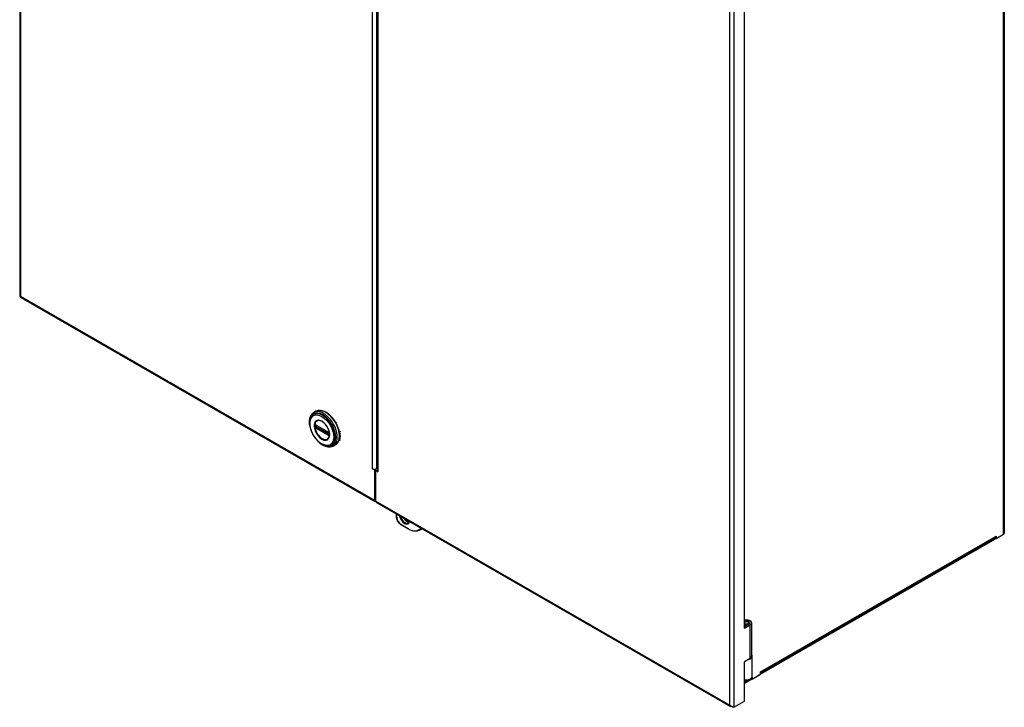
# Model space of a CAD drawing. Header units: inches. Extents: x 12 to 224, y 18 to 129.
# Tile 13 of 16: x 194 to 224, y 68 to 89. Entities that reach past the tile are written whole.
import ezdxf

# ---------------------------------------------------------------- set-up
doc = ezdxf.new("R2010")
doc.units = ezdxf.units.IN
doc.header["$MEASUREMENT"] = 0
doc.layers.add('Visible Edges(ANSI)', color=7, linetype='Continuous', lineweight=25)
doc.layers.add('Visible Tangent Edges(ANSI)', color=7, linetype='Continuous', lineweight=25)

msp = doc.modelspace()

# ---------------------------------------------------------------- linework, layer by layer
at = {"layer": 'Visible Edges(ANSI)'}
for p, q in [((193.736, 105.239), (193.736, 80.476)), ((204.636, 97.98), (204.636, 75.16)), ((223.771, 97.644), (223.771, 73.258)), ((215.842, 70.359), (215.842, 91.514)), ((193.771, 80.441), (204.572, 74.221)), ((202.774, 76.972), (202.71, 76.935)), ((202.755, 76.561), (202.76, 76.558)), ((202.76, 76.558), (203.168, 76.323)), ((203.175, 76.315), (202.767, 76.55)), ((203.168, 76.323), (203.173, 76.32)), ((203.185, 76.305), (203.184, 76.308)), ((203.184, 76.262), (203.184, 76.3)), ((203.186, 76.303), (203.185, 76.305)), ((203.187, 76.252), (203.187, 76.289)), ((203.187, 76.246), (203.187, 76.252)), ((203.364, 75.948), (203.3, 75.912)), ((204.554, 75.187), (204.493, 75.222)), ((204.493, 75.222), (204.493, 75.222)), ((204.493, 75.222), (204.493, 75.222)), ((204.493, 75.222), (204.493, 75.222)), ((204.593, 75.209), (204.554, 75.187)), ((204.554, 75.187), (204.554, 74.261)), ((204.589, 75.212), (204.593, 75.209)), ((204.593, 75.209), (204.593, 74.283)), ((204.601, 75.16), (204.636, 75.181)), ((204.662, 75.125), (204.601, 75.16)), ((204.601, 74.234), (204.601, 75.16)), ((204.615, 75.222), (204.636, 75.234)), ((204.662, 75.125), (204.662, 75.125)), ((204.662, 75.125), (204.662, 75.125)), ((204.601, 74.928), (204.593, 74.933)), ((204.601, 74.884), (204.593, 74.888)), ((204.601, 74.516), (204.593, 74.52)), ((204.619, 74.194), (215.419, 67.975)), ((205.235, 73.744), (205.235, 73.84)), ((205.592, 73.382), (205.37, 73.51)), ((205.936, 73.35), (205.992, 73.382)), ((205.992, 73.382), (206.01, 73.393)), ((223.685, 73.187), (216.233, 68.896)), ((216.333, 68.995), (223.507, 73.126)), ((223.525, 73.095), (223.489, 73.116)), ((223.525, 73.095), (223.746, 73.223)), ((223.525, 73.166), (223.525, 73.166)), ((223.525, 73.166), (223.525, 73.166)), ((223.525, 73.166), (223.525, 73.095)), ((215.862, 70.548), (215.842, 70.537)), ((215.978, 70.482), (215.842, 70.404)), ((215.842, 70.359), (216.017, 70.46)), ((215.881, 70.467), (215.867, 70.436)), ((215.867, 70.436), (215.867, 70.418)), ((215.881, 70.467), (215.881, 70.426)), ((215.952, 70.548), (215.973, 70.536)), ((216.062, 70.523), (216.062, 69.501)), ((216.017, 69.438), (215.842, 69.337)), ((216.082, 68.888), (216.082, 69.501)), ((215.842, 68.136), (215.842, 69.337)), ((215.842, 68.712), (215.995, 68.8)), ((216.056, 68.794), (215.842, 68.671)), ((216.078, 68.807), (216.046, 68.826)), ((216.056, 68.794), (216.056, 68.82)), ((216.058, 68.837), (216.06, 68.838)), ((216.058, 68.817), (216.06, 68.818)), ((216.078, 68.807), (216.333, 68.954)), ((216.078, 68.867), (216.078, 68.807)), ((216.233, 68.896), (216.233, 68.896)), ((216.233, 68.896), (216.233, 68.896)), ((216.333, 68.954), (216.333, 69.024)), ((216.333, 69.024), (216.333, 69.024)), ((216.333, 69.024), (216.333, 69.024)), ((215.516, 67.948), (215.842, 68.136))]:
    msp.add_line(p, q, dxfattribs=at)
at = {"layer": 'Visible Edges(ANSI)', "flags": 128}
for points in [[(193.736, 80.476), (193.736, 80.476), (193.736, 80.476), (193.736, 80.476), (193.736, 80.475), (193.737, 80.475), (193.737, 80.475), (193.738, 80.475), (193.738, 80.475), (193.739, 80.475), (193.74, 80.475), (193.741, 80.475), (193.742, 80.475), (193.743, 80.475), (193.744, 80.475), (193.746, 80.475), (193.747, 80.475), (193.749, 80.475), (193.75, 80.475), (193.752, 80.475), (193.753, 80.475), (193.755, 80.475), (193.757, 80.476), (193.759, 80.476), (193.761, 80.476)], [(193.76, 80.473), (193.756, 80.474), (193.752, 80.475)], [(193.761, 80.476), (193.76, 80.474), (193.76, 80.472), (193.76, 80.47), (193.76, 80.468), (193.76, 80.466), (193.76, 80.464), (193.76, 80.462), (193.76, 80.461), (193.761, 80.459), (193.761, 80.457), (193.761, 80.456), (193.762, 80.454), (193.762, 80.453), (193.763, 80.451), (193.763, 80.45), (193.764, 80.448), (193.765, 80.447), (193.765, 80.446), (193.766, 80.445), (193.767, 80.444), (193.768, 80.443), (193.769, 80.442), (193.77, 80.442), (193.771, 80.441)], [(202.592, 76.505), (202.585, 76.54), (202.58, 76.574), (202.577, 76.607), (202.576, 76.64), (202.576, 76.673), (202.579, 76.704), (202.583, 76.734), (202.589, 76.763), (202.598, 76.791), (202.608, 76.817), (202.62, 76.842), (202.634, 76.864), (202.651, 76.885), (202.669, 76.904), (202.689, 76.921), (202.71, 76.935)], [(202.774, 76.972), (202.79, 76.98), (202.807, 76.987), (202.824, 76.993), (202.842, 76.997), (202.86, 77), (202.879, 77.001), (202.898, 77.001), (202.917, 77), (202.937, 76.997), (202.957, 76.993), (202.977, 76.988), (202.998, 76.982), (203.018, 76.974), (203.039, 76.965), (203.059, 76.955), (203.08, 76.944), (203.1, 76.931), (203.121, 76.918), (203.141, 76.903), (203.161, 76.887), (203.181, 76.871), (203.2, 76.853), (203.22, 76.835), (203.239, 76.815), (203.257, 76.795), (203.275, 76.774), (203.293, 76.752), (203.31, 76.73), (203.326, 76.707), (203.342, 76.683), (203.357, 76.659), (203.372, 76.635), (203.386, 76.61), (203.399, 76.584), (203.412, 76.559), (203.423, 76.533), (203.434, 76.507), (203.444, 76.481), (203.453, 76.455), (203.461, 76.429), (203.468, 76.403), (203.475, 76.377), (203.48, 76.351), (203.485, 76.325), (203.488, 76.3), (203.49, 76.275), (203.492, 76.251), (203.492, 76.227), (203.492, 76.203), (203.49, 76.181), (203.488, 76.158), (203.484, 76.137), (203.48, 76.116), (203.474, 76.096), (203.467, 76.076), (203.46, 76.058), (203.451, 76.041), (203.441, 76.024), (203.431, 76.009), (203.419, 75.994), (203.407, 75.981), (203.393, 75.969), (203.379, 75.958), (203.364, 75.948)], [(202.62, 76.795), (202.613, 76.782), (202.607, 76.769), (202.602, 76.754), (202.597, 76.74), (202.59, 76.709), (202.584, 76.677), (202.582, 76.644), (202.581, 76.61), (202.583, 76.575), (202.587, 76.539), (202.593, 76.502), (202.601, 76.465), (202.612, 76.427), (202.624, 76.39), (202.638, 76.352), (202.654, 76.315), (202.672, 76.279), (202.692, 76.243), (202.713, 76.208), (202.736, 76.174), (202.759, 76.142), (202.785, 76.111), (202.811, 76.081), (202.838, 76.053), (202.866, 76.028), (202.895, 76.004), (202.924, 75.982), (202.954, 75.963), (202.984, 75.946), (203.014, 75.932), (203.044, 75.92), (203.074, 75.912), (203.089, 75.908), (203.104, 75.906), (203.119, 75.904), (203.133, 75.903)], [(203.157, 76.148), (203.166, 76.162), (203.173, 76.177), (203.179, 76.194), (203.183, 76.212), (203.186, 76.232), (203.188, 76.253), (203.188, 76.274), (203.186, 76.297), (203.183, 76.32), (203.178, 76.344), (203.172, 76.369), (203.165, 76.393), (203.155, 76.418), (203.145, 76.442), (203.133, 76.466), (203.121, 76.49), (203.107, 76.513), (203.092, 76.535), (203.076, 76.556), (203.059, 76.576), (203.042, 76.595), (203.024, 76.613), (203.005, 76.629), (202.987, 76.644), (202.968, 76.656), (202.949, 76.667), (202.93, 76.676), (202.912, 76.684), (202.894, 76.689), (202.876, 76.692), (202.86, 76.694), (202.843, 76.693)], [(202.752, 76.562), (202.753, 76.562), (202.755, 76.561)], [(202.767, 76.55), (202.766, 76.551), (202.765, 76.551)], [(203.18, 76.314), (203.176, 76.318), (203.173, 76.32)], [(203.184, 76.3), (203.183, 76.304), (203.181, 76.308), (203.178, 76.313), (203.175, 76.315)], [(203.184, 76.308), (203.182, 76.311), (203.18, 76.314)], [(203.3, 75.912), (203.277, 75.9), (203.252, 75.891), (203.227, 75.885), (203.2, 75.881), (203.174, 75.881), (203.146, 75.882), (203.118, 75.887), (203.09, 75.893), (203.062, 75.903), (203.034, 75.914), (203.006, 75.928), (202.977, 75.943), (202.95, 75.961), (202.922, 75.981), (202.895, 76.002), (202.868, 76.025)], [(203.184, 76.261), (203.184, 76.261), (203.184, 76.262)], [(203.186, 76.243), (203.187, 76.244), (203.187, 76.246)], [(205.37, 73.51), (205.356, 73.519), (205.343, 73.529), (205.33, 73.54), (205.317, 73.552), (205.305, 73.566), (205.294, 73.58), (205.284, 73.595), (205.274, 73.611), (205.265, 73.627), (205.257, 73.644), (205.251, 73.661), (205.245, 73.678), (205.241, 73.695), (205.237, 73.711), (205.235, 73.728), (205.235, 73.744)], [(205.458, 73.711), (205.466, 73.698), (205.475, 73.685), (205.484, 73.673), (205.494, 73.662), (205.503, 73.651), (205.513, 73.641), (205.524, 73.632), (205.534, 73.624), (205.545, 73.616), (205.555, 73.61), (205.565, 73.604), (205.575, 73.599), (205.585, 73.596), (205.594, 73.593), (205.604, 73.591), (205.612, 73.591)], [(205.621, 73.617), (205.619, 73.608), (205.616, 73.599), (205.613, 73.592), (205.609, 73.585), (205.604, 73.579), (205.6, 73.574), (205.595, 73.57), (205.589, 73.566)], [(205.936, 73.35), (205.919, 73.341), (205.9, 73.333), (205.881, 73.327), (205.861, 73.322), (205.84, 73.319), (205.819, 73.317), (205.798, 73.317), (205.776, 73.319), (205.754, 73.322), (205.731, 73.326), (205.708, 73.332), (205.685, 73.339), (205.662, 73.348), (205.639, 73.358), (205.616, 73.369), (205.592, 73.382)], [(215.448, 67.969), (215.445, 67.969), (215.441, 67.969), (215.438, 67.969), (215.435, 67.969), (215.431, 67.97), (215.428, 67.971), (215.425, 67.972), (215.422, 67.973), (215.419, 67.975), (215.417, 67.976), (215.414, 67.978), (215.412, 67.98), (215.409, 67.983), (215.407, 67.985), (215.405, 67.988), (215.403, 67.99), (215.402, 67.993), (215.4, 67.997), (215.399, 68), (215.397, 68.003), (215.396, 68.007), (215.395, 68.011), (215.395, 68.014), (215.394, 68.018)], [(215.516, 67.948), (215.511, 67.949), (215.507, 67.95), (215.503, 67.951), (215.498, 67.952), (215.493, 67.953), (215.488, 67.955), (215.482, 67.957), (215.477, 67.959), (215.471, 67.961), (215.466, 67.963), (215.46, 67.966), (215.455, 67.969), (215.449, 67.972), (215.444, 67.975), (215.438, 67.979), (215.433, 67.982), (215.427, 67.986), (215.422, 67.99), (215.417, 67.994), (215.412, 67.999), (215.407, 68.003), (215.402, 68.008), (215.398, 68.013), (215.394, 68.018)], [(215.453, 67.97), (215.453, 67.97), (215.453, 67.97), (215.453, 67.97), (215.452, 67.969), (215.452, 67.969), (215.452, 67.969), (215.452, 67.969), (215.452, 67.969), (215.451, 67.969), (215.451, 67.969), (215.451, 67.969), (215.451, 67.969), (215.451, 67.969), (215.45, 67.969), (215.45, 67.969), (215.45, 67.969), (215.45, 67.969), (215.45, 67.969), (215.449, 67.969), (215.449, 67.969), (215.449, 67.969), (215.449, 67.969), (215.449, 67.969), (215.448, 67.969)]]:
    msp.add_lwpolyline(points, dxfattribs=at)
at = {"layer": 'Visible Edges(ANSI)'}
for centre, major_axis, ratio, start_param, end_param in [((204.554, 75.257), (0.086, 0), 0.575862, 3.926991, 5.497787), ((204.722, 75.16), (-0.086, 0), 0.575862, 0, 0.785398), ((204.615, 74.296), (-0.0429, -0.0745), 0.578093, 5.495853, 6.855545), ((204.615, 74.296), (-0.0155, -0.0269), 0.578093, 5.495853, 6.365415), ((204.662, 74.269), (-0.0429, -0.0745), 0.578093, 5.495853, 6.283185), ((223.464, 73.201), (0.0429, -0.0745), 0.578093, 0, 0.787332), ((223.685, 73.258), (-0.0429, -0.0745), 0.578093, 0.783464, 0.871356), ((223.685, 73.258), (0.086, 0), 0.575862, 5.497787, 6.283185), ((215.907, 70.523), (0.155, 0), 0.575862, 5.497787, 8.284587), ((215.907, 70.523), (0.1, 0), 0.575862, 5.497787, 8.557629), ((215.907, 70.523), (0.1, 0), 0.575862, 4.008742, 4.45059), ((215.907, 70.523), (-0.155, 0), 0.575862, 1.140191, 1.308997), ((215.907, 70.498), (0.0935, 0), 0.575862, 4.431914, 4.771161), ((215.907, 70.498), (0.0935, 0), 0.575862, 0.069895, 0.781546), ((215.907, 69.501), (0.175, 0), 0.575862, 5.015021, 6.765951), ((215.907, 69.501), (0.155, 0), 0.575862, 5.497787, 6.283185), ((215.907, 68.888), (0.175, 0), 0.575862, 4.333686, 6.283185), ((216.009, 68.902), (0.0489, -0.0849), 0.578093, 6.249713, 6.323471), ((216.017, 68.912), (0.0429, -0.0745), 0.578093, 0, 0.563247), ((216.272, 69.059), (0.0429, -0.0745), 0.578093, 0.719119, 0.787332)]:
    msp.add_ellipse(centre, major_axis=major_axis, ratio=ratio, start_param=start_param, end_param=end_param, dxfattribs=at)
msp.add_ellipse((215.907, 70.523), major_axis=(0.0635, 0), ratio=0.575862, dxfattribs=at)
at = {"layer": 'Visible Tangent Edges(ANSI)'}
for p, q in [((193.761, 105.169), (193.761, 80.476)), ((204.493, 75.222), (204.493, 98.062)), ((204.615, 97.992), (204.615, 75.222)), ((204.662, 97.965), (204.662, 75.125)), ((223.746, 73.223), (223.746, 97.609)), ((215.394, 68.018), (215.394, 92.711)), ((215.516, 92.781), (215.516, 67.948)), ((193.761, 80.476), (204.554, 74.261)), ((202.752, 76.509), (202.752, 76.546)), ((203.166, 76.328), (202.758, 76.562)), ((202.758, 76.47), (203.166, 76.235)), ((203.169, 76.244), (202.761, 76.479)), ((202.765, 76.554), (203.173, 76.319)), ((202.765, 76.547), (202.769, 76.549)), ((202.765, 76.509), (202.765, 76.547)), ((202.801, 76.53), (202.765, 76.509)), ((203.173, 76.251), (202.765, 76.486)), ((202.772, 76.497), (202.815, 76.522)), ((203.18, 76.262), (202.772, 76.497)), ((203.186, 76.296), (203.186, 76.259)), ((203.479, 76.358), (203.506, 76.342)), ((203.184, 76.265), (203.18, 76.262)), ((203.506, 76.101), (203.48, 76.116)), ((204.593, 74.55), (204.601, 74.545)), ((204.593, 74.283), (204.601, 74.279)), ((204.601, 74.234), (215.394, 68.018)), ((205.24, 73.736), (205.24, 73.836)), ((205.588, 73.391), (205.366, 73.519)), ((216.333, 69.024), (223.525, 73.166)), ((216.017, 69.438), (216.017, 70.46)), ((215.842, 68.742), (215.921, 68.787)), ((216.333, 69.024), (216.333, 69.024))]:
    msp.add_line(p, q, dxfattribs=at)
at = {"layer": 'Visible Tangent Edges(ANSI)', "flags": 128}
for points in [[(203.191, 76.259), (203.183, 76.334), (203.159, 76.413), (203.122, 76.491), (203.073, 76.563), (203.016, 76.623), (202.955, 76.667), (202.894, 76.693), (202.837, 76.699), (202.788, 76.683), (202.751, 76.648), (202.727, 76.596), (202.719, 76.53), (202.727, 76.455), (202.751, 76.375), (202.788, 76.297), (202.837, 76.226), (202.894, 76.166), (202.955, 76.122), (203.016, 76.096), (203.073, 76.09), (203.122, 76.106), (203.159, 76.141), (203.183, 76.193), (203.191, 76.259)], [(203.157, 76.148), (203.137, 76.127), (203.113, 76.112), (203.085, 76.103), (203.055, 76.101), (203.022, 76.106), (202.988, 76.118), (202.953, 76.136), (202.919, 76.16), (202.885, 76.189), (202.853, 76.224), (202.823, 76.262), (202.797, 76.304), (202.774, 76.347), (202.756, 76.392), (202.742, 76.437), (202.734, 76.481), (202.73, 76.523), (202.732, 76.562), (202.739, 76.598), (202.751, 76.628), (202.768, 76.654), (202.79, 76.673), (202.815, 76.686), (202.843, 76.693)], [(202.737, 76.563), (202.737, 76.563), (202.737, 76.562), (202.737, 76.562), (202.737, 76.562), (202.737, 76.561), (202.737, 76.561), (202.736, 76.56), (202.736, 76.56), (202.736, 76.56), (202.736, 76.559), (202.736, 76.559), (202.736, 76.558), (202.736, 76.558), (202.736, 76.558), (202.736, 76.557), (202.736, 76.557), (202.736, 76.556), (202.736, 76.556), (202.736, 76.555), (202.736, 76.555), (202.736, 76.554), (202.736, 76.554), (202.735, 76.554), (202.735, 76.553)], [(202.735, 76.553), (202.735, 76.553), (202.735, 76.553), (202.735, 76.552), (202.735, 76.552), (202.735, 76.552), (202.735, 76.552), (202.735, 76.551), (202.735, 76.551), (202.735, 76.551), (202.735, 76.551), (202.735, 76.55), (202.735, 76.55), (202.735, 76.55), (202.735, 76.55), (202.735, 76.55), (202.735, 76.549), (202.735, 76.549), (202.735, 76.549), (202.735, 76.549), (202.735, 76.548), (202.735, 76.548), (202.735, 76.548), (202.735, 76.548), (202.735, 76.547)], [(202.735, 76.547), (202.735, 76.546), (202.735, 76.544), (202.735, 76.543), (202.735, 76.541), (202.735, 76.54), (202.735, 76.538), (202.735, 76.537), (202.735, 76.535), (202.735, 76.534), (202.735, 76.532), (202.735, 76.531), (202.735, 76.529), (202.735, 76.528), (202.735, 76.526), (202.735, 76.524), (202.735, 76.523), (202.735, 76.521), (202.735, 76.52), (202.735, 76.518), (202.735, 76.517), (202.735, 76.515), (202.735, 76.514), (202.735, 76.512), (202.735, 76.51)], [(202.735, 76.51), (202.735, 76.51), (202.735, 76.51), (202.735, 76.51), (202.735, 76.509), (202.735, 76.509), (202.735, 76.509), (202.735, 76.509), (202.735, 76.508), (202.735, 76.508), (202.735, 76.508), (202.735, 76.508), (202.735, 76.507), (202.735, 76.507), (202.735, 76.507), (202.735, 76.507), (202.735, 76.506), (202.735, 76.506), (202.735, 76.506), (202.735, 76.506), (202.735, 76.505), (202.735, 76.505), (202.735, 76.505), (202.735, 76.505), (202.735, 76.504)], [(202.735, 76.504), (202.735, 76.504), (202.736, 76.503), (202.736, 76.503), (202.736, 76.502), (202.736, 76.502), (202.736, 76.501), (202.736, 76.501), (202.736, 76.5), (202.736, 76.5), (202.736, 76.499), (202.736, 76.499), (202.736, 76.498), (202.736, 76.498), (202.736, 76.497), (202.736, 76.497), (202.736, 76.496), (202.736, 76.496), (202.737, 76.495), (202.737, 76.495), (202.737, 76.494), (202.737, 76.494), (202.737, 76.493), (202.737, 76.493), (202.737, 76.493)], [(202.738, 76.566), (202.738, 76.566), (202.738, 76.565), (202.738, 76.565), (202.738, 76.565), (202.738, 76.565), (202.738, 76.565), (202.738, 76.565), (202.738, 76.565), (202.738, 76.565), (202.738, 76.565), (202.738, 76.565), (202.738, 76.564), (202.738, 76.564), (202.738, 76.564), (202.738, 76.564), (202.738, 76.564), (202.737, 76.564), (202.737, 76.564), (202.737, 76.564), (202.737, 76.564), (202.737, 76.563), (202.737, 76.563), (202.737, 76.563), (202.737, 76.563)], [(202.737, 76.493), (202.737, 76.492), (202.737, 76.492), (202.737, 76.492), (202.737, 76.492), (202.737, 76.492), (202.737, 76.492), (202.737, 76.491), (202.738, 76.491), (202.738, 76.491), (202.738, 76.491), (202.738, 76.491), (202.738, 76.491), (202.738, 76.491), (202.738, 76.49), (202.738, 76.49), (202.738, 76.49), (202.738, 76.49), (202.738, 76.49), (202.738, 76.49), (202.738, 76.49), (202.738, 76.489), (202.738, 76.489), (202.738, 76.489), (202.738, 76.489)], [(202.743, 76.568), (202.743, 76.568), (202.743, 76.568), (202.743, 76.568), (202.742, 76.568), (202.742, 76.568), (202.742, 76.568), (202.742, 76.568), (202.741, 76.567), (202.741, 76.567), (202.741, 76.567), (202.741, 76.567), (202.741, 76.567), (202.74, 76.567), (202.74, 76.567), (202.74, 76.567), (202.74, 76.567), (202.739, 76.567), (202.739, 76.567), (202.739, 76.566), (202.739, 76.566), (202.739, 76.566), (202.738, 76.566), (202.738, 76.566), (202.738, 76.566)], [(202.738, 76.489), (202.738, 76.489), (202.738, 76.488), (202.739, 76.488), (202.739, 76.488), (202.739, 76.487), (202.739, 76.487), (202.739, 76.487), (202.74, 76.486), (202.74, 76.486), (202.74, 76.485), (202.74, 76.485), (202.741, 76.485), (202.741, 76.484), (202.741, 76.484), (202.741, 76.484), (202.741, 76.483), (202.742, 76.483), (202.742, 76.483), (202.742, 76.483), (202.742, 76.482), (202.743, 76.482), (202.743, 76.482), (202.743, 76.481), (202.743, 76.481)], [(202.753, 76.565), (202.752, 76.566), (202.752, 76.566), (202.751, 76.566), (202.751, 76.566), (202.751, 76.566), (202.75, 76.567), (202.75, 76.567), (202.749, 76.567), (202.749, 76.567), (202.749, 76.567), (202.748, 76.567), (202.748, 76.567), (202.747, 76.567), (202.747, 76.568), (202.747, 76.568), (202.746, 76.568), (202.746, 76.568), (202.745, 76.568), (202.745, 76.568), (202.745, 76.568), (202.744, 76.568), (202.744, 76.568), (202.744, 76.568), (202.743, 76.568)], [(202.743, 76.553), (202.743, 76.553), (202.743, 76.553), (202.743, 76.554), (202.743, 76.554), (202.743, 76.554), (202.743, 76.555), (202.743, 76.555), (202.743, 76.555), (202.743, 76.556), (202.743, 76.556), (202.743, 76.556), (202.743, 76.556), (202.744, 76.557), (202.744, 76.557), (202.744, 76.557), (202.744, 76.557), (202.744, 76.558), (202.744, 76.558), (202.744, 76.558), (202.744, 76.558), (202.745, 76.559), (202.745, 76.559), (202.745, 76.559), (202.745, 76.559)], [(202.743, 76.547), (202.743, 76.547), (202.743, 76.547), (202.743, 76.548), (202.743, 76.548), (202.743, 76.548), (202.743, 76.548), (202.743, 76.549), (202.743, 76.549), (202.743, 76.549), (202.743, 76.549), (202.743, 76.55), (202.743, 76.55), (202.743, 76.55), (202.743, 76.55), (202.743, 76.551), (202.743, 76.551), (202.743, 76.551), (202.743, 76.551), (202.743, 76.552), (202.743, 76.552), (202.743, 76.552), (202.743, 76.552), (202.743, 76.553), (202.743, 76.553)], [(202.743, 76.51), (202.743, 76.511), (202.743, 76.513), (202.743, 76.514), (202.743, 76.516), (202.743, 76.518), (202.743, 76.519), (202.743, 76.521), (202.743, 76.522), (202.743, 76.524), (202.743, 76.525), (202.743, 76.527), (202.743, 76.528), (202.743, 76.53), (202.743, 76.532), (202.743, 76.533), (202.743, 76.535), (202.743, 76.536), (202.743, 76.538), (202.743, 76.539), (202.743, 76.541), (202.743, 76.542), (202.743, 76.544), (202.743, 76.545), (202.743, 76.547)], [(202.743, 76.504), (202.743, 76.504), (202.743, 76.504), (202.743, 76.505), (202.743, 76.505), (202.743, 76.505), (202.743, 76.505), (202.743, 76.506), (202.743, 76.506), (202.743, 76.506), (202.743, 76.506), (202.743, 76.507), (202.743, 76.507), (202.743, 76.507), (202.743, 76.507), (202.743, 76.508), (202.743, 76.508), (202.743, 76.508), (202.743, 76.508), (202.743, 76.509), (202.743, 76.509), (202.743, 76.509), (202.743, 76.509), (202.743, 76.509), (202.743, 76.51)], [(202.745, 76.495), (202.745, 76.496), (202.745, 76.496), (202.745, 76.496), (202.744, 76.497), (202.744, 76.497), (202.744, 76.498), (202.744, 76.498), (202.744, 76.498), (202.744, 76.499), (202.744, 76.499), (202.744, 76.499), (202.743, 76.5), (202.743, 76.5), (202.743, 76.5), (202.743, 76.501), (202.743, 76.501), (202.743, 76.501), (202.743, 76.502), (202.743, 76.502), (202.743, 76.502), (202.743, 76.503), (202.743, 76.503), (202.743, 76.503), (202.743, 76.504)], [(202.743, 76.481), (202.744, 76.48), (202.744, 76.48), (202.744, 76.48), (202.745, 76.479), (202.745, 76.479), (202.745, 76.478), (202.746, 76.478), (202.746, 76.478), (202.747, 76.477), (202.747, 76.477), (202.747, 76.477), (202.748, 76.476), (202.748, 76.476), (202.749, 76.475), (202.749, 76.475), (202.749, 76.475), (202.75, 76.474), (202.75, 76.474), (202.751, 76.474), (202.751, 76.474), (202.751, 76.473), (202.752, 76.473), (202.752, 76.473), (202.753, 76.473)], [(202.745, 76.559), (202.745, 76.559), (202.745, 76.559), (202.745, 76.559), (202.745, 76.56), (202.745, 76.56), (202.745, 76.56), (202.745, 76.56), (202.745, 76.56), (202.745, 76.56), (202.746, 76.56), (202.746, 76.56), (202.746, 76.56), (202.746, 76.56), (202.746, 76.56), (202.746, 76.56), (202.746, 76.56), (202.746, 76.56), (202.746, 76.56), (202.746, 76.56), (202.746, 76.56), (202.746, 76.56), (202.746, 76.561), (202.746, 76.561), (202.746, 76.561)], [(202.746, 76.493), (202.746, 76.493), (202.746, 76.493), (202.746, 76.493), (202.746, 76.493), (202.746, 76.493), (202.746, 76.493), (202.746, 76.494), (202.746, 76.494), (202.746, 76.494), (202.746, 76.494), (202.746, 76.494), (202.746, 76.494), (202.746, 76.494), (202.746, 76.494), (202.745, 76.494), (202.745, 76.495), (202.745, 76.495), (202.745, 76.495), (202.745, 76.495), (202.745, 76.495), (202.745, 76.495), (202.745, 76.495), (202.745, 76.495), (202.745, 76.495)], [(202.746, 76.561), (202.746, 76.561), (202.747, 76.561), (202.747, 76.561), (202.747, 76.561), (202.747, 76.561), (202.747, 76.561), (202.747, 76.561), (202.747, 76.561), (202.747, 76.561), (202.748, 76.561), (202.748, 76.562), (202.748, 76.562), (202.748, 76.562), (202.748, 76.562), (202.748, 76.562), (202.749, 76.562), (202.749, 76.562), (202.749, 76.562), (202.749, 76.562), (202.749, 76.562), (202.749, 76.562), (202.749, 76.562), (202.75, 76.562), (202.75, 76.562)], [(202.75, 76.487), (202.75, 76.487), (202.749, 76.488), (202.749, 76.488), (202.749, 76.488), (202.749, 76.488), (202.749, 76.489), (202.749, 76.489), (202.749, 76.489), (202.748, 76.489), (202.748, 76.489), (202.748, 76.49), (202.748, 76.49), (202.748, 76.49), (202.748, 76.49), (202.747, 76.491), (202.747, 76.491), (202.747, 76.491), (202.747, 76.491), (202.747, 76.492), (202.747, 76.492), (202.747, 76.492), (202.747, 76.492), (202.746, 76.493), (202.746, 76.493)], [(202.75, 76.562), (202.75, 76.562), (202.75, 76.562), (202.75, 76.562), (202.75, 76.562), (202.75, 76.562), (202.75, 76.562), (202.75, 76.562), (202.75, 76.562), (202.751, 76.562), (202.751, 76.562), (202.751, 76.562), (202.751, 76.562), (202.751, 76.562), (202.751, 76.562), (202.751, 76.562), (202.751, 76.562), (202.751, 76.562), (202.751, 76.562), (202.751, 76.562), (202.751, 76.562), (202.751, 76.562), (202.752, 76.562), (202.752, 76.562), (202.752, 76.562)], [(202.756, 76.482), (202.756, 76.482), (202.756, 76.482), (202.755, 76.482), (202.755, 76.482), (202.755, 76.482), (202.755, 76.483), (202.754, 76.483), (202.754, 76.483), (202.754, 76.483), (202.753, 76.483), (202.753, 76.484), (202.753, 76.484), (202.753, 76.484), (202.752, 76.484), (202.752, 76.485), (202.752, 76.485), (202.752, 76.485), (202.751, 76.485), (202.751, 76.486), (202.751, 76.486), (202.751, 76.486), (202.75, 76.487), (202.75, 76.487), (202.75, 76.487)], [(202.752, 76.552), (202.752, 76.552), (202.752, 76.552), (202.753, 76.552), (202.753, 76.552), (202.753, 76.553), (202.753, 76.553), (202.753, 76.553), (202.753, 76.553), (202.753, 76.553), (202.753, 76.553), (202.753, 76.553), (202.753, 76.553), (202.753, 76.554), (202.753, 76.554), (202.753, 76.554), (202.753, 76.554), (202.753, 76.554), (202.753, 76.554), (202.753, 76.554), (202.753, 76.554), (202.754, 76.555), (202.754, 76.555), (202.754, 76.555), (202.754, 76.555)], [(202.752, 76.546), (202.752, 76.546), (202.752, 76.547), (202.752, 76.547), (202.752, 76.547), (202.752, 76.547), (202.752, 76.548), (202.752, 76.548), (202.752, 76.548), (202.752, 76.548), (202.752, 76.549), (202.752, 76.549), (202.752, 76.549), (202.752, 76.549), (202.752, 76.55), (202.752, 76.55), (202.752, 76.55), (202.752, 76.55), (202.752, 76.551), (202.752, 76.551), (202.752, 76.551), (202.752, 76.551), (202.752, 76.551), (202.752, 76.552), (202.752, 76.552)], [(202.752, 76.503), (202.752, 76.503), (202.752, 76.503), (202.752, 76.503), (202.752, 76.504), (202.752, 76.504), (202.752, 76.504), (202.752, 76.504), (202.752, 76.505), (202.752, 76.505), (202.752, 76.505), (202.752, 76.505), (202.752, 76.506), (202.752, 76.506), (202.752, 76.506), (202.752, 76.506), (202.752, 76.507), (202.752, 76.507), (202.752, 76.507), (202.752, 76.508), (202.752, 76.508), (202.752, 76.508), (202.752, 76.508), (202.752, 76.509), (202.752, 76.509)], [(202.754, 76.498), (202.754, 76.498), (202.754, 76.498), (202.754, 76.498), (202.753, 76.499), (202.753, 76.499), (202.753, 76.499), (202.753, 76.499), (202.753, 76.499), (202.753, 76.5), (202.753, 76.5), (202.753, 76.5), (202.753, 76.5), (202.753, 76.5), (202.753, 76.501), (202.753, 76.501), (202.753, 76.501), (202.753, 76.501), (202.753, 76.501), (202.753, 76.502), (202.753, 76.502), (202.753, 76.502), (202.752, 76.502), (202.752, 76.502), (202.752, 76.503)], [(202.758, 76.562), (202.758, 76.563), (202.757, 76.563), (202.757, 76.563), (202.757, 76.563), (202.757, 76.563), (202.757, 76.563), (202.756, 76.563), (202.756, 76.563), (202.756, 76.564), (202.756, 76.564), (202.755, 76.564), (202.755, 76.564), (202.755, 76.564), (202.755, 76.564), (202.755, 76.564), (202.754, 76.564), (202.754, 76.565), (202.754, 76.565), (202.754, 76.565), (202.754, 76.565), (202.753, 76.565), (202.753, 76.565), (202.753, 76.565), (202.753, 76.565)], [(202.753, 76.473), (202.753, 76.472), (202.753, 76.472), (202.753, 76.472), (202.754, 76.472), (202.754, 76.472), (202.754, 76.472), (202.754, 76.472), (202.754, 76.472), (202.755, 76.471), (202.755, 76.471), (202.755, 76.471), (202.755, 76.471), (202.755, 76.471), (202.756, 76.471), (202.756, 76.471), (202.756, 76.471), (202.756, 76.47), (202.757, 76.47), (202.757, 76.47), (202.757, 76.47), (202.757, 76.47), (202.757, 76.47), (202.758, 76.47), (202.758, 76.47)], [(202.756, 76.556), (202.756, 76.556), (202.757, 76.556), (202.757, 76.556), (202.757, 76.556), (202.757, 76.556), (202.757, 76.556), (202.757, 76.556), (202.757, 76.556), (202.757, 76.556), (202.758, 76.556), (202.758, 76.556), (202.758, 76.556), (202.758, 76.556), (202.758, 76.556), (202.758, 76.556), (202.758, 76.556), (202.759, 76.556), (202.759, 76.556), (202.759, 76.556), (202.759, 76.556), (202.759, 76.556), (202.759, 76.556), (202.759, 76.556), (202.76, 76.556)], [(202.76, 76.49), (202.759, 76.49), (202.759, 76.49), (202.759, 76.49), (202.759, 76.491), (202.759, 76.491), (202.759, 76.491), (202.759, 76.491), (202.758, 76.491), (202.758, 76.491), (202.758, 76.491), (202.758, 76.491), (202.758, 76.492), (202.758, 76.492), (202.758, 76.492), (202.757, 76.492), (202.757, 76.492), (202.757, 76.492), (202.757, 76.493), (202.757, 76.493), (202.757, 76.493), (202.757, 76.493), (202.757, 76.493), (202.756, 76.493), (202.756, 76.494)], [(202.761, 76.479), (202.761, 76.479), (202.761, 76.479), (202.761, 76.479), (202.761, 76.479), (202.76, 76.479), (202.76, 76.479), (202.76, 76.479), (202.76, 76.48), (202.759, 76.48), (202.759, 76.48), (202.759, 76.48), (202.759, 76.48), (202.759, 76.48), (202.758, 76.48), (202.758, 76.48), (202.758, 76.481), (202.758, 76.481), (202.758, 76.481), (202.757, 76.481), (202.757, 76.481), (202.757, 76.481), (202.757, 76.481), (202.756, 76.481), (202.756, 76.482)], [(202.76, 76.556), (202.76, 76.556), (202.76, 76.556), (202.76, 76.556), (202.76, 76.556), (202.761, 76.556), (202.761, 76.556), (202.761, 76.555), (202.761, 76.555), (202.762, 76.555), (202.762, 76.555), (202.762, 76.555), (202.762, 76.555), (202.762, 76.555), (202.763, 76.555), (202.763, 76.555), (202.763, 76.555), (202.763, 76.554), (202.764, 76.554), (202.764, 76.554), (202.764, 76.554), (202.764, 76.554), (202.764, 76.554), (202.765, 76.554), (202.765, 76.554)], [(202.765, 76.486), (202.765, 76.487), (202.764, 76.487), (202.764, 76.487), (202.764, 76.487), (202.764, 76.487), (202.763, 76.487), (202.763, 76.487), (202.763, 76.488), (202.763, 76.488), (202.763, 76.488), (202.762, 76.488), (202.762, 76.488), (202.762, 76.488), (202.762, 76.488), (202.762, 76.489), (202.761, 76.489), (202.761, 76.489), (202.761, 76.489), (202.761, 76.489), (202.76, 76.489), (202.76, 76.49), (202.76, 76.49), (202.76, 76.49), (202.76, 76.49)], [(203.171, 76.324), (203.171, 76.325), (203.171, 76.325), (203.17, 76.325), (203.17, 76.325), (203.17, 76.325), (203.17, 76.325), (203.17, 76.325), (203.169, 76.325), (203.169, 76.326), (203.169, 76.326), (203.169, 76.326), (203.168, 76.326), (203.168, 76.326), (203.168, 76.326), (203.168, 76.326), (203.168, 76.326), (203.167, 76.327), (203.167, 76.327), (203.167, 76.327), (203.167, 76.327), (203.167, 76.327), (203.166, 76.327), (203.166, 76.327), (203.166, 76.328)], [(203.18, 76.316), (203.18, 76.317), (203.18, 76.317), (203.179, 76.317), (203.179, 76.318), (203.179, 76.318), (203.178, 76.319), (203.178, 76.319), (203.177, 76.319), (203.177, 76.32), (203.177, 76.32), (203.176, 76.321), (203.176, 76.321), (203.176, 76.321), (203.175, 76.322), (203.175, 76.322), (203.174, 76.322), (203.174, 76.323), (203.174, 76.323), (203.173, 76.323), (203.173, 76.323), (203.172, 76.324), (203.172, 76.324), (203.171, 76.324), (203.171, 76.324)], [(203.173, 76.319), (203.173, 76.318), (203.173, 76.318), (203.174, 76.318), (203.174, 76.318), (203.174, 76.318), (203.174, 76.318), (203.174, 76.318), (203.175, 76.317), (203.175, 76.317), (203.175, 76.317), (203.175, 76.317), (203.176, 76.317), (203.176, 76.317), (203.176, 76.317), (203.176, 76.316), (203.176, 76.316), (203.177, 76.316), (203.177, 76.316), (203.177, 76.316), (203.177, 76.316), (203.177, 76.315), (203.178, 76.315), (203.178, 76.315), (203.178, 76.315)], [(203.178, 76.315), (203.178, 76.315), (203.178, 76.315), (203.178, 76.315), (203.179, 76.315), (203.179, 76.314), (203.179, 76.314), (203.179, 76.314), (203.179, 76.314), (203.179, 76.314), (203.179, 76.314), (203.18, 76.314), (203.18, 76.313), (203.18, 76.313), (203.18, 76.313), (203.18, 76.313), (203.18, 76.313), (203.18, 76.313), (203.181, 76.312), (203.181, 76.312), (203.181, 76.312), (203.181, 76.312), (203.181, 76.312), (203.181, 76.312), (203.181, 76.312)], [(203.185, 76.31), (203.185, 76.31), (203.184, 76.31), (203.184, 76.311), (203.184, 76.311), (203.184, 76.311), (203.184, 76.311), (203.184, 76.312), (203.183, 76.312), (203.183, 76.312), (203.183, 76.312), (203.183, 76.313), (203.183, 76.313), (203.182, 76.313), (203.182, 76.314), (203.182, 76.314), (203.182, 76.314), (203.182, 76.314), (203.182, 76.315), (203.181, 76.315), (203.181, 76.315), (203.181, 76.315), (203.181, 76.316), (203.181, 76.316), (203.18, 76.316)], [(203.184, 76.307), (203.184, 76.307), (203.184, 76.307), (203.184, 76.307), (203.184, 76.306), (203.184, 76.306), (203.184, 76.306), (203.184, 76.306), (203.184, 76.306), (203.185, 76.305), (203.185, 76.305), (203.185, 76.305), (203.185, 76.305), (203.185, 76.305), (203.185, 76.304), (203.185, 76.304), (203.185, 76.304), (203.185, 76.304), (203.185, 76.304), (203.185, 76.303), (203.185, 76.303), (203.185, 76.303), (203.185, 76.303), (203.185, 76.303), (203.185, 76.303)], [(203.185, 76.303), (203.185, 76.302), (203.185, 76.302), (203.185, 76.302), (203.185, 76.302), (203.185, 76.301), (203.186, 76.301), (203.186, 76.301), (203.186, 76.3), (203.186, 76.3), (203.186, 76.3), (203.186, 76.3), (203.186, 76.299), (203.186, 76.299), (203.186, 76.299), (203.186, 76.299), (203.186, 76.298), (203.186, 76.298), (203.186, 76.298), (203.186, 76.298), (203.186, 76.297), (203.186, 76.297), (203.186, 76.297), (203.186, 76.297), (203.186, 76.296)], [(203.508, 76.354), (203.508, 76.354), (203.507, 76.353), (203.507, 76.353), (203.507, 76.352), (203.507, 76.352), (203.507, 76.351), (203.507, 76.351), (203.507, 76.35), (203.506, 76.349), (203.506, 76.349), (203.506, 76.348), (203.506, 76.348), (203.506, 76.347), (203.506, 76.347), (203.506, 76.346), (203.506, 76.346), (203.506, 76.345), (203.506, 76.345), (203.506, 76.344), (203.506, 76.344), (203.506, 76.343), (203.506, 76.343), (203.506, 76.343), (203.506, 76.342)], [(203.166, 76.235), (203.166, 76.234), (203.166, 76.234), (203.167, 76.234), (203.167, 76.234), (203.167, 76.234), (203.167, 76.234), (203.167, 76.234), (203.168, 76.234), (203.168, 76.233), (203.168, 76.233), (203.168, 76.233), (203.168, 76.233), (203.169, 76.233), (203.169, 76.233), (203.169, 76.233), (203.169, 76.233), (203.17, 76.232), (203.17, 76.232), (203.17, 76.232), (203.17, 76.232), (203.17, 76.232), (203.171, 76.232), (203.171, 76.232), (203.171, 76.232)], [(203.174, 76.241), (203.174, 76.241), (203.174, 76.241), (203.174, 76.241), (203.174, 76.241), (203.173, 76.241), (203.173, 76.241), (203.173, 76.242), (203.173, 76.242), (203.173, 76.242), (203.172, 76.242), (203.172, 76.242), (203.172, 76.242), (203.172, 76.242), (203.172, 76.242), (203.171, 76.243), (203.171, 76.243), (203.171, 76.243), (203.171, 76.243), (203.17, 76.243), (203.17, 76.243), (203.17, 76.243), (203.17, 76.243), (203.17, 76.243), (203.169, 76.244)], [(203.171, 76.232), (203.171, 76.231), (203.172, 76.231), (203.172, 76.231), (203.173, 76.231), (203.173, 76.231), (203.174, 76.23), (203.174, 76.23), (203.174, 76.23), (203.175, 76.23), (203.175, 76.23), (203.176, 76.23), (203.176, 76.23), (203.176, 76.23), (203.177, 76.229), (203.177, 76.229), (203.177, 76.229), (203.178, 76.229), (203.178, 76.229), (203.179, 76.229), (203.179, 76.229), (203.179, 76.229), (203.18, 76.229), (203.18, 76.229), (203.18, 76.229)], [(203.178, 76.249), (203.178, 76.249), (203.178, 76.249), (203.177, 76.249), (203.177, 76.249), (203.177, 76.249), (203.177, 76.25), (203.177, 76.25), (203.176, 76.25), (203.176, 76.25), (203.176, 76.25), (203.176, 76.25), (203.176, 76.25), (203.175, 76.25), (203.175, 76.25), (203.175, 76.25), (203.175, 76.251), (203.174, 76.251), (203.174, 76.251), (203.174, 76.251), (203.174, 76.251), (203.174, 76.251), (203.173, 76.251), (203.173, 76.251), (203.173, 76.251)], [(203.181, 76.239), (203.181, 76.239), (203.18, 76.239), (203.18, 76.239), (203.18, 76.239), (203.18, 76.239), (203.179, 76.239), (203.179, 76.239), (203.179, 76.239), (203.179, 76.239), (203.178, 76.239), (203.178, 76.239), (203.178, 76.239), (203.178, 76.239), (203.177, 76.239), (203.177, 76.24), (203.177, 76.24), (203.176, 76.24), (203.176, 76.24), (203.176, 76.24), (203.176, 76.24), (203.175, 76.24), (203.175, 76.24), (203.175, 76.241), (203.174, 76.241)], [(203.181, 76.249), (203.181, 76.249), (203.181, 76.249), (203.181, 76.249), (203.181, 76.249), (203.181, 76.249), (203.181, 76.249), (203.18, 76.249), (203.18, 76.249), (203.18, 76.249), (203.18, 76.249), (203.18, 76.249), (203.18, 76.249), (203.18, 76.249), (203.179, 76.249), (203.179, 76.249), (203.179, 76.249), (203.179, 76.249), (203.179, 76.249), (203.179, 76.249), (203.179, 76.249), (203.178, 76.249), (203.178, 76.249), (203.178, 76.249), (203.178, 76.249)], [(203.18, 76.229), (203.181, 76.229), (203.181, 76.229), (203.181, 76.229), (203.181, 76.229), (203.182, 76.229), (203.182, 76.229), (203.182, 76.23), (203.182, 76.23), (203.183, 76.23), (203.183, 76.23), (203.183, 76.23), (203.183, 76.23), (203.183, 76.23), (203.184, 76.23), (203.184, 76.23), (203.184, 76.23), (203.184, 76.23), (203.184, 76.231), (203.185, 76.231), (203.185, 76.231), (203.185, 76.231), (203.185, 76.231), (203.185, 76.231), (203.186, 76.231)], [(203.184, 76.24), (203.184, 76.24), (203.184, 76.24), (203.184, 76.24), (203.184, 76.24), (203.184, 76.24), (203.184, 76.24), (203.184, 76.24), (203.183, 76.24), (203.183, 76.24), (203.183, 76.24), (203.183, 76.24), (203.183, 76.239), (203.183, 76.239), (203.182, 76.239), (203.182, 76.239), (203.182, 76.239), (203.182, 76.239), (203.182, 76.239), (203.182, 76.239), (203.182, 76.239), (203.181, 76.239), (203.181, 76.239), (203.181, 76.239), (203.181, 76.239)], [(203.185, 76.253), (203.185, 76.253), (203.185, 76.253), (203.185, 76.253), (203.185, 76.253), (203.185, 76.253), (203.185, 76.252), (203.185, 76.252), (203.185, 76.252), (203.185, 76.252), (203.185, 76.252), (203.185, 76.252), (203.185, 76.252), (203.185, 76.251), (203.185, 76.251), (203.185, 76.251), (203.184, 76.251), (203.184, 76.251), (203.184, 76.251), (203.184, 76.251), (203.184, 76.251), (203.184, 76.251), (203.184, 76.25), (203.184, 76.25), (203.184, 76.25)], [(203.186, 76.242), (203.186, 76.242), (203.186, 76.242), (203.185, 76.241), (203.185, 76.241), (203.185, 76.241), (203.185, 76.241), (203.185, 76.241), (203.185, 76.241), (203.185, 76.241), (203.185, 76.241), (203.185, 76.241), (203.185, 76.241), (203.185, 76.241), (203.185, 76.241), (203.185, 76.241), (203.185, 76.241), (203.185, 76.241), (203.185, 76.241), (203.185, 76.241), (203.185, 76.241), (203.185, 76.241), (203.185, 76.241), (203.184, 76.24), (203.184, 76.24)], [(203.186, 76.259), (203.186, 76.259), (203.186, 76.258), (203.186, 76.258), (203.186, 76.258), (203.186, 76.258), (203.186, 76.257), (203.186, 76.257), (203.186, 76.257), (203.186, 76.257), (203.186, 76.256), (203.186, 76.256), (203.186, 76.256), (203.186, 76.256), (203.186, 76.255), (203.186, 76.255), (203.186, 76.255), (203.186, 76.255), (203.186, 76.255), (203.185, 76.254), (203.185, 76.254), (203.185, 76.254), (203.185, 76.254), (203.185, 76.253), (203.185, 76.253)], [(203.186, 76.243), (203.186, 76.243), (203.186, 76.243), (203.186, 76.243), (203.186, 76.243), (203.186, 76.243), (203.186, 76.243), (203.186, 76.243), (203.186, 76.243), (203.186, 76.242), (203.186, 76.242), (203.186, 76.242), (203.186, 76.242), (203.186, 76.242), (203.186, 76.242), (203.186, 76.242), (203.186, 76.242), (203.186, 76.242), (203.186, 76.242), (203.186, 76.242), (203.186, 76.242), (203.186, 76.242), (203.186, 76.242), (203.186, 76.242), (203.186, 76.242)], [(203.186, 76.234), (203.186, 76.234), (203.186, 76.234), (203.186, 76.234), (203.186, 76.234), (203.186, 76.234), (203.187, 76.234), (203.187, 76.234), (203.187, 76.234), (203.187, 76.234), (203.187, 76.234), (203.187, 76.234), (203.187, 76.234), (203.187, 76.234), (203.187, 76.235), (203.187, 76.235), (203.187, 76.235), (203.187, 76.235), (203.187, 76.235), (203.187, 76.235), (203.187, 76.235), (203.187, 76.235), (203.187, 76.235), (203.187, 76.235), (203.187, 76.235)], [(203.186, 76.231), (203.186, 76.231), (203.186, 76.232), (203.186, 76.232), (203.186, 76.232), (203.186, 76.232), (203.186, 76.232), (203.186, 76.232), (203.186, 76.232), (203.186, 76.232), (203.186, 76.232), (203.186, 76.232), (203.186, 76.233), (203.186, 76.233), (203.186, 76.233), (203.186, 76.233), (203.186, 76.233), (203.186, 76.233), (203.186, 76.233), (203.186, 76.233), (203.186, 76.233), (203.186, 76.234), (203.186, 76.234), (203.186, 76.234), (203.186, 76.234)], [(203.506, 76.101), (203.506, 76.1), (203.506, 76.1), (203.506, 76.099), (203.506, 76.099), (203.506, 76.099), (203.506, 76.098), (203.506, 76.098), (203.506, 76.098), (203.506, 76.097), (203.506, 76.097), (203.506, 76.097), (203.506, 76.096), (203.506, 76.096), (203.506, 76.096), (203.506, 76.095), (203.507, 76.095), (203.507, 76.095), (203.507, 76.095), (203.507, 76.094), (203.507, 76.094), (203.507, 76.094), (203.507, 76.094), (203.508, 76.093), (203.508, 76.093)], [(215.448, 67.972), (215.448, 67.972), (215.448, 67.972), (215.448, 67.972), (215.448, 67.972), (215.448, 67.972), (215.448, 67.972), (215.448, 67.971), (215.448, 67.971), (215.448, 67.971), (215.448, 67.971), (215.448, 67.971), (215.448, 67.971), (215.448, 67.971), (215.448, 67.97), (215.448, 67.97), (215.448, 67.97), (215.448, 67.97), (215.448, 67.97), (215.448, 67.97), (215.448, 67.97), (215.448, 67.969), (215.448, 67.969), (215.448, 67.969), (215.448, 67.969)]]:
    msp.add_lwpolyline(points, dxfattribs=at)
at = {"layer": 'Visible Tangent Edges(ANSI)'}
msp.add_ellipse((202.955, 76.395), major_axis=(-0.256, 0.444), ratio=0.578093, dxfattribs=at)
for centre, major_axis, ratio, start_param, end_param in [((202.978, 76.408), (0.28, -0.486), 0.578093, 5.511135, 10.196828), ((202.971, 76.404), (-0.273, 0.475), 0.578093, 2.791532, 6.633246), ((203.005, 76.423), (0.295, -0.512), 0.578093, 0, 3.141593), ((203.069, 76.46), (-0.295, 0.512), 0.578093, 3.141593, 6.283185), ((202.962, 76.399), (-0.16, 0.277), 0.578093, 5.50699, 6.923375), ((202.74, 76.558), (0.00984, 0.00028), 0.591317, 4.212553, 4.999108), ((202.74, 76.552), (0.00984, 0.00028), 0.581673, 4.169843, 4.997668), ((202.74, 76.515), (0.00984, -0.00028), 0.569701, 4.202953, 5.030777), ((202.74, 76.509), (0.00984, -0.00027), 0.559887, 4.245099, 5.031655), ((202.743, 76.568), (0.0076, -0.00626), 0.760748, 4.545352, 5.475381), ((202.743, 76.497), (0.00892, 0.00416), 0.215453, 3.88528, 4.815309), ((202.745, 76.57), (0.00632, -0.00755), 0.811771, 4.570324, 5.617522), ((202.745, 76.493), (0.00879, 0.00442), 0.079544, 3.760236, 4.807434), ((202.962, 76.399), (0.16, -0.277), 0.578093, 4.076067, 6.923375), ((202.75, 76.572), (0.00092, -0.0098), 0.788871, 5.058604, 6.105801), ((202.746, 76.547), (0.00984, 0.00024), 0.59042, 0.83446, 1.860262), ((202.746, 76.542), (0.00984, 0), 0.575862, 0.926506, 1.872801), ((202.746, 76.504), (0.00984, 0), 0.575862, 0.926506, 1.872801), ((202.746, 76.498), (-0.00984, 0.00023), 0.560899, 4.003339, 5.029141), ((202.75, 76.485), (0.00768, 0.00616), 0.211593, 1.461495, 2.508693), ((202.747, 76.551), (0.00805, -0.00567), 0.788059, 1.219922, 2.275132), ((202.747, 76.494), (-0.00917, -0.00357), 0.208544, 3.774001, 4.829211), ((202.749, 76.552), (-0.00092, 0.0098), 0.788871, 5.058604, 6.105801), ((202.749, 76.49), (0.00768, 0.00616), 0.211593, 4.603088, 5.650285), ((202.758, 76.551), (-0.00984, 0), 0.575862, 0.926506, 2.321288), ((202.758, 76.513), (-0.00984, 0), 0.575862, 0.926506, 2.321288), ((202.76, 76.569), (-0.0048, -0.00859), 0.586247, 5.488592, 6.283185), ((202.76, 76.477), (-0.00502, -0.00847), 0.569822, 4.453018, 5.502911), ((202.76, 76.547), (-0.00492, 0.00854), 0.577389, 6.025038, 6.545191), ((202.765, 76.539), (-0.0098, 0.0171), 0.577389, 6.15618, 6.414048), ((202.76, 76.498), (-0.00491, 0.00853), 0.578798, 1.312658, 1.832811), ((202.765, 76.501), (0.0098, -0.0171), 0.578798, 4.585393, 4.843261), ((202.753, 76.486), (0.00471, 0.00864), 0.563128, 4.432802, 5.419453), ((202.765, 76.566), (-0.00491, -0.00853), 0.578093, 5.495853, 6.283185), ((202.765, 76.474), (-0.00491, -0.00853), 0.578093, 4.437217, 5.495853), ((202.753, 76.551), (0.00472, 0.00863), 0.562064, 5.546486, 5.914438), ((202.758, 76.484), (0.00491, 0.00853), 0.578093, 4.437217, 5.354746), ((202.758, 76.549), (0.00491, 0.00853), 0.578093, 5.636961, 5.898307), ((202.772, 76.543), (-0.00544, 0.00826), 0.574683, 0.074975, 0.752272), ((202.772, 76.505), (-0.00491, 0.00853), 0.620454, 0.788035, 2.357613), ((202.772, 76.559), (-0.00491, -0.00853), 0.578093, 5.636961, 6.283185), ((202.772, 76.489), (0.00491, 0.00853), 0.578093, 0.818371, 2.213153), ((203.173, 76.332), (-0.00491, -0.00853), 0.578093, 5.495853, 6.283185), ((203.178, 76.328), (-0.00502, -0.00847), 0.569822, 5.502911, 6.283185), ((203.166, 76.314), (-0.00491, -0.00853), 0.578093, 2.495368, 2.743694), ((203.18, 76.324), (-0.00491, -0.00853), 0.578093, 5.636961, 6.283185), ((203.171, 76.311), (-0.0051, -0.00842), 0.593717, 2.430436, 2.556453), ((203.187, 76.32), (-0.00768, -0.00616), 0.211593, 5.650285, 6.283185), ((203.174, 76.308), (-0.00768, -0.00616), 0.211593, 2.508693, 2.529805), ((203.178, 76.307), (0.00491, -0.00853), 0.578798, 1.312658, 1.832811), ((203.173, 76.304), (-0.0098, 0.0171), 0.578798, 4.585393, 4.843261), ((203.193, 76.312), (-0.00879, -0.00442), 0.079544, 0, 0.481964), ((203.177, 76.303), (0.00917, 0.00357), 0.208544, 0.612205, 0.632409), ((203.194, 76.3), (-0.00984, 0), 0.575862, 0, 0.644291), ((203.194, 76.308), (-0.00927, -0.00332), 0.150665, 0, 0.233228), ((203.178, 76.299), (0.00984, 0.00022), 0.591489, 0.651766, 0.709273), ((203.178, 76.293), (-0.00984, 0), 0.575862, 3.701031, 3.785883), ((203.513, 76.346), (0.00967, 0.00183), 0.42166, 3.832895, 4.775107), ((203.08, 76.467), (0.309, -0.537), 0.578093, 0.546928, 1.027736), ((203.173, 76.239), (-0.00491, -0.00853), 0.578093, 4.437217, 5.495853), ((203.166, 76.249), (0.00491, 0.00853), 0.578093, 4.437217, 5.354746), ((203.178, 76.236), (-0.0048, -0.00859), 0.586247, 4.4387, 5.488592), ((203.18, 76.254), (0.00491, 0.00853), 0.578093, 0.818371, 2.213153), ((203.171, 76.246), (-0.00511, -0.00841), 0.592653, 1.318605, 2.305256), ((203.187, 76.233), (0.00092, -0.0098), 0.788871, 4.011406, 5.058604), ((203.18, 76.27), (0.00441, -0.00885), 0.574531, 5.534735, 6.208141), ((203.178, 76.258), (0.00492, -0.00854), 0.577389, 6.025038, 6.545191), ((203.173, 76.266), (0.0098, -0.0171), 0.577389, 6.15618, 6.414048), ((203.174, 76.245), (0.00092, -0.0098), 0.788871, 0.869814, 1.917011), ((203.193, 76.235), (-0.00632, 0.00755), 0.811771, 0.381534, 1.428731), ((203.194, 76.262), (-0.00984, 0), 0.575862, 0, 0.644291), ((203.177, 76.246), (0.00805, -0.00567), 0.788059, 0.164712, 1.219922), ((203.178, 76.25), (-0.00984, 0.00021), 0.559831, 3.557748, 3.876313), ((203.194, 76.237), (-0.00794, 0.00582), 0.825536, 0.179827, 1.109855), ((203.178, 76.256), (-0.00984, 0), 0.575862, 3.560707, 3.785883), ((203.197, 76.289), (-0.00984, -0.00009), 0.594902, 0, 0.520486), ((203.197, 76.252), (-0.00984, 0.00009), 0.556473, 0, 0.423333), ((203.197, 76.246), (-0.00984, 0.00023), 0.556723, 0, 0.380546), ((203.198, 76.263), (-0.00984, 0), 0.575862, 0, 0.785398), ((203.513, 76.105), (0.00957, -0.00231), 0.696942, 4.079164, 5.021376), ((205.254, 73.744), (-0.0197, 0), 0.575862, 0, 0.785398), ((205.366, 73.664), (-0.088, 0.154), 0.578093, 0.787332, 2.358128), ((205.477, 73.729), (0.108, -0.188), 0.578093, 4.091454, 6.907988), ((205.491, 73.737), (0.098, -0.171), 0.578093, 4.21023, 6.283185), ((205.547, 73.769), (0.098, -0.171), 0.578093, 4.671335, 5.981584), ((205.38, 73.527), (-0.0098, -0.0171), 0.578093, 5.495853, 6.283185), ((205.588, 73.922), (0.324, -0.563), 0.578093, 5.499721, 6.501521), ((205.602, 73.399), (-0.0098, -0.0171), 0.578093, 5.495853, 6.283185), ((205.602, 73.93), (0.334, -0.58), 0.578093, 0, 0.202285), ((205.658, 73.962), (0.334, -0.58), 0.578093, 0, 0.053889)]:
    msp.add_ellipse(centre, major_axis=major_axis, ratio=ratio, start_param=start_param, end_param=end_param, dxfattribs=at)

doc.saveas('drawing.dxf')
